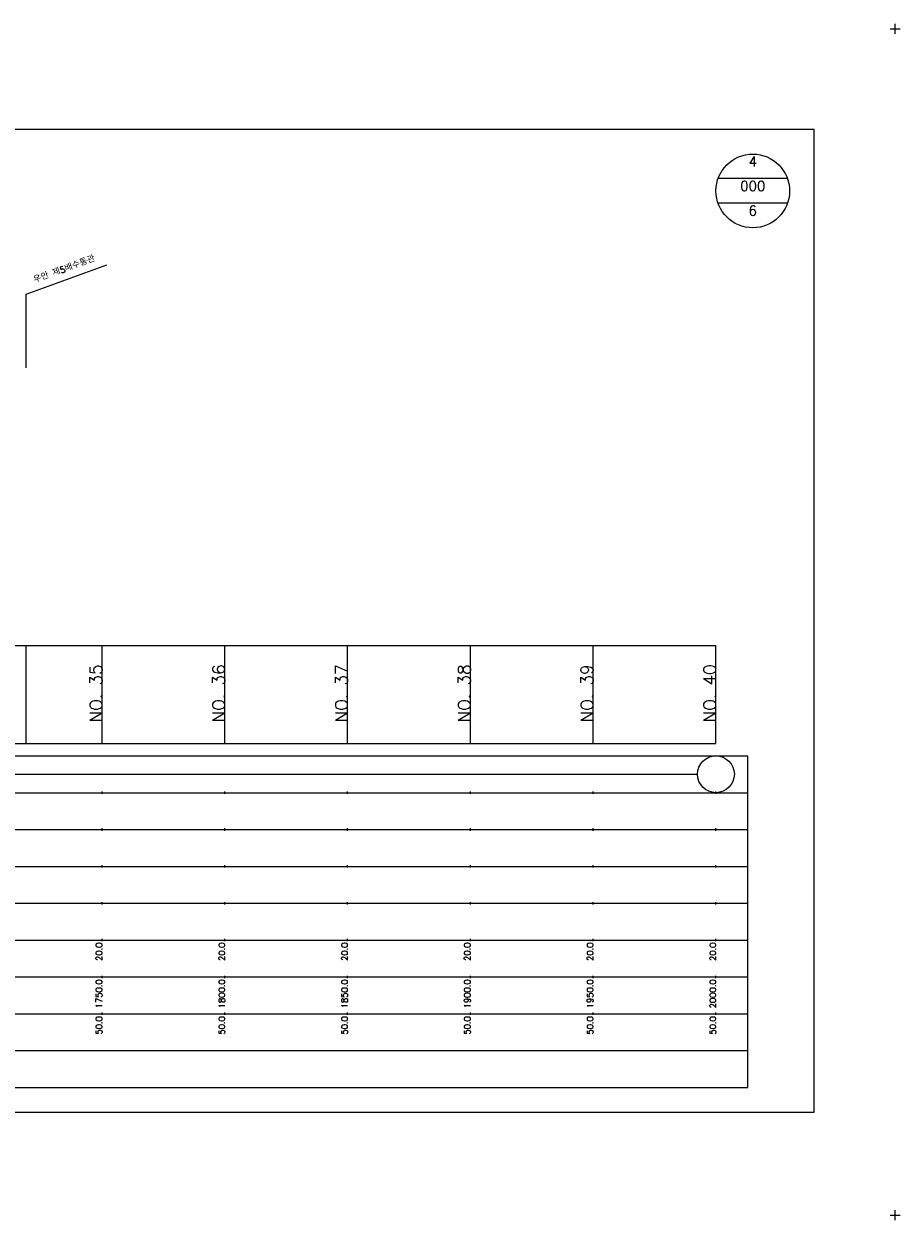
# Model space of a CAD drawing. Extents: x -504 to 685, y -2 to 2900.
# Tile 9 of 12: x 328 to 685, y 1447 to 1934. Entities that reach past the tile are written whole.
import ezdxf
from ezdxf.enums import TextEntityAlignment as Align

# ---------------------------------------------------------------- set-up
doc = ezdxf.new("R2010")
doc.units = 0
doc.header["$LTSCALE"] = 5
for name, color, linetype in [('BOX', 5, 'CONTINUOUS'), ('DT1', 3, 'CONTINUOUS'), ('DT2', 6, 'CONTINUOUS'), ('LT1', 4, 'CONTINUOUS'), ('ST1', 7, 'CONTINUOUS')]:
    doc.layers.add(name, color=color, linetype=linetype)
doc.styles.add('GHS', font='ROMANS.shx', dxfattribs={"bigfont": 'GHS.shx'})

msp = doc.modelspace()

# ---------------------------------------------------------------- linework, layer by layer
at = {"layer": 'BOX'}
msp.add_lwpolyline([(50, 1491), (650, 1491), (650, 1891), (50, 1891), (50, 1491)], dxfattribs=at)
at = {"layer": 'LT1', "linetype": 'CONTINUOUS'}
for p, q in [((329, 1824), (361.89, 1835.97)), ((329, 1794), (329, 1824))]:
    msp.add_line(p, q, dxfattribs=at)
at = {"layer": 'LT1'}
for p, q in [((329, 1641), (329, 1681)), ((360, 1641), (360, 1681)), ((410, 1641), (410, 1681)), ((460, 1641), (460, 1681)), ((510, 1641), (510, 1681)), ((560, 1641), (560, 1681)), ((610, 1641), (610, 1681)), ((360, 1673.74), (360, 1674.74)), ((410, 1673.74), (410, 1674.74)), ((460, 1673.74), (460, 1674.74)), ((510, 1673.74), (510, 1674.74)), ((560, 1673.74), (560, 1674.74)), ((610, 1673.74), (610, 1674.74)), ((110, 1641), (610, 1641)), ((360, 1620.5), (360, 1621.5)), ((410, 1620.5), (410, 1621.5)), ((460, 1620.5), (460, 1621.5)), ((510, 1620.5), (510, 1621.5)), ((560, 1620.5), (560, 1621.5)), ((610, 1620.5), (610, 1621.5)), ((360, 1605.5), (360, 1606.5)), ((410, 1605.5), (410, 1606.5)), ((460, 1605.5), (460, 1606.5)), ((510, 1605.5), (510, 1606.5)), ((560, 1605.5), (560, 1606.5)), ((610, 1605.5), (610, 1606.5)), ((360, 1590.5), (360, 1591.5)), ((410, 1590.5), (410, 1591.5)), ((460, 1590.5), (460, 1591.5)), ((510, 1590.5), (510, 1591.5)), ((560, 1590.5), (560, 1591.5)), ((610, 1590.5), (610, 1591.5)), ((360, 1575.5), (360, 1576.5)), ((410, 1575.5), (410, 1576.5)), ((460, 1575.5), (460, 1576.5)), ((510, 1575.5), (510, 1576.5)), ((560, 1575.5), (560, 1576.5)), ((610, 1575.5), (610, 1576.5)), ((360, 1560.5), (360, 1561.5)), ((410, 1560.5), (410, 1561.5)), ((460, 1560.5), (460, 1561.5)), ((510, 1560.5), (510, 1561.5)), ((560, 1560.5), (560, 1561.5)), ((610, 1560.5), (610, 1561.5)), ((360, 1545.5), (360, 1546.5)), ((410, 1545.5), (410, 1546.5)), ((460, 1545.5), (460, 1546.5)), ((510, 1545.5), (510, 1546.5)), ((560, 1545.5), (560, 1546.5)), ((610, 1545.5), (610, 1546.5)), ((360, 1530.5), (360, 1531.5)), ((410, 1530.5), (410, 1531.5)), ((460, 1530.5), (460, 1531.5)), ((510, 1530.5), (510, 1531.5)), ((560, 1530.5), (560, 1531.5)), ((610, 1530.5), (610, 1531.5))]:
    msp.add_line(p, q, dxfattribs=at)
msp.add_lwpolyline([(110, 1681), (160, 1681), (210, 1681), (260, 1681), (310, 1681), (360, 1681), (410, 1681), (460, 1681), (510, 1681), (560, 1681), (610, 1681)], dxfattribs=at)
at = {"layer": 'ST1'}
for p, q in [((683, 1930), (683, 1934)), ((681, 1932), (685, 1932)), ((80, 1636), (623, 1636)), ((623, 1501), (623, 1636)), ((87.5, 1621), (623, 1621)), ((80, 1606), (623, 1606)), ((87.5, 1591), (623, 1591)), ((80, 1576), (623, 1576)), ((80, 1561), (623, 1561)), ((80, 1546), (623, 1546)), ((80, 1531), (623, 1531)), ((80, 1516), (623, 1516)), ((80, 1501), (623, 1501)), ((681, 1449), (685, 1449)), ((683, 1447), (683, 1451))]:
    msp.add_line(p, q, dxfattribs=at)
at = {"layer": 'ST1', "linetype": 'CONTINUOUS'}
for p, q in [((639.14, 1871), (610.86, 1871)), ((639.14, 1861), (610.86, 1861)), ((117.5, 1628.5), (602.5, 1628.5))]:
    msp.add_line(p, q, dxfattribs=at)
for centre, radius in [((625, 1866), 15), ((610, 1628.5), 7.5)]:
    msp.add_circle(centre, radius, dxfattribs=at)

# ---------------------------------------------------------------- texts
at = {"layer": 'DT1', "linetype": 'CONTINUOUS', "style": 'GHS'}
msp.add_text('우안 제5배수통관', height=2.5, rotation=20, dxfattribs=at).set_placement((345, 1832.99), align=Align.CENTER)
at = {"layer": 'DT1', "style": 'GHS'}
for s, height, p in [('NO. 35', 5, (360, 1673.24)), ('NO. 36', 5, (410, 1673.24)), ('NO. 37', 5, (460, 1673.24)), ('NO. 38', 5, (510, 1673.24)), ('NO. 39', 5, (560, 1673.24)), ('NO. 40', 5, (610, 1673.24)), (' 20.0', 2.5, (360, 1560)), (' 20.0', 2.5, (410, 1560)), (' 20.0', 2.5, (460, 1560)), (' 20.0', 2.5, (510, 1560)), (' 20.0', 2.5, (560, 1560)), (' 20.0', 2.5, (610, 1560)), ('  1750.0', 2.5, (360, 1545)), ('  1800.0', 2.5, (410, 1545)), ('  1850.0', 2.5, (460, 1545)), ('  1900.0', 2.5, (510, 1545)), ('  1950.0', 2.5, (560, 1545)), ('  2000.0', 2.5, (610, 1545)), ('  50.0', 2.5, (360, 1530)), ('  50.0', 2.5, (410, 1530)), ('  50.0', 2.5, (460, 1530)), ('  50.0', 2.5, (510, 1530)), ('  50.0', 2.5, (560, 1530)), ('  50.0', 2.5, (610, 1530))]:
    msp.add_text(s, height=height, rotation=90, dxfattribs=at).set_placement(p, align=Align.RIGHT)
at = {"layer": 'DT2', "linetype": 'CONTINUOUS', "style": 'GHS'}
for s, p in [('4', (625, 1876)), ('000', (625, 1866)), ('6', (625, 1856))]:
    msp.add_text(s, height=4, dxfattribs=at).set_placement(p, align=Align.CENTER)

doc.saveas('drawing.dxf')
